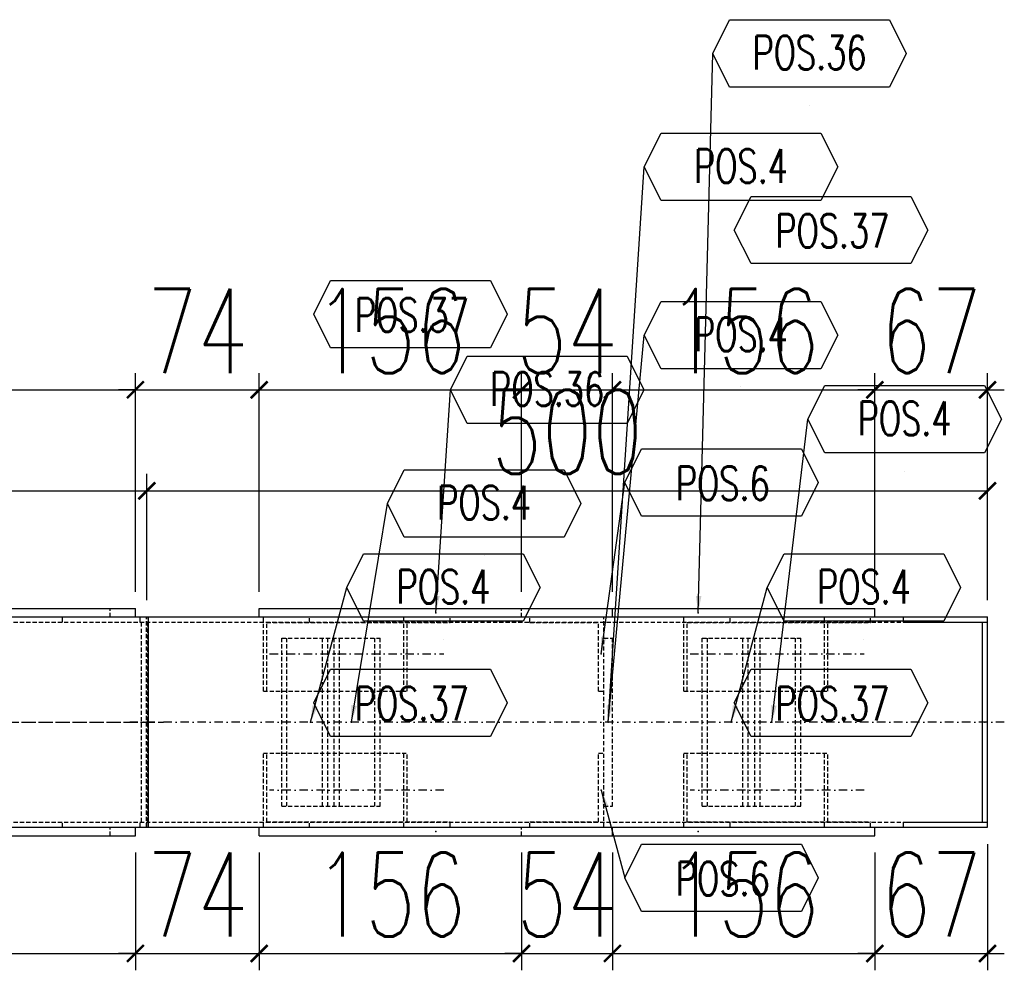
# Model space of a CAD drawing. Header units: feet. Extents: x -13577 to 173285, y -65833 to 34873.
# Tile 73 of 127: x 77992 to 78577, y -60442 to -59877. Entities that reach past the tile are written whole.
import ezdxf
from ezdxf.enums import TextEntityAlignment as Align

# ---------------------------------------------------------------- set-up
doc = ezdxf.new("R2010")
doc.units = ezdxf.units.FT
doc.header["$LTSCALE"] = 10
doc.header["$MEASUREMENT"] = 0
doc.linetypes.add('DASHDOT', pattern=[1, 0.5, -0.25, 0, -0.25])
doc.linetypes.add('HIDDEN', pattern=[0.375, 0.25, -0.125])
doc.layers.get('0').update_dxf_attribs({"linetype": 'CONTINUOUS'})
doc.layers.get('Defpoints').update_dxf_attribs({"linetype": 'CONTINUOUS'})
for name, color, linetype in [('A', 2, 'DASHDOT'), ('FORIR', 4, 'CONTINUOUS'), ('G', 3, 'CONTINUOUS'), ('POS_BOX', 6, 'CONTINUOUS'), ('POS_DES', 2, 'CONTINUOUS'), ('POS_MAT', 2, 'CONTINUOUS'), ('POS_NOT', 2, 'CONTINUOUS'), ('TR', 6, 'HIDDEN'), ('TXT1', 7, 'CONTINUOUS')]:
    doc.layers.add(name, color=color, linetype=linetype)
doc.styles.add('1', font='romans.shx', dxfattribs={"width": 0.7, "height": 50})
doc.styles.add('POS', font='ROMANS', dxfattribs={"width": 0.7})
doc.dimstyles.get("Standard").update_dxf_attribs({"dimtxt": 50, "dimasz": 1, "dimexe": 1, "dimexo": 1, "dimgap": 1, "dimtad": 1, "dimdec": 0, "dimdsep": 46, "dimtxsty": '1', "dimblk": 'ARCHTICK', "dimcen": 3, "dimclrd": 1, "dimclre": 1, "dimclrt": 3, "dimadec": 0, "dimazin": 0, "dimtfac": 1, "dimtdec": 0, "dimtix": 1, "dimtmove": 0, "dimatfit": 3, "dimfxl": 0, "dimtolj": 1, "dimarcsym": 0})

# ---------------------------------------------------------------- blocks, each defined once
blk = doc.blocks.new('P8_LAM')
blk.add_line((5.75, -3.075), (5.75, -3.075))
at = {"layer": 'POS_BOX'}
blk.add_lwpolyline([(11.5, 0), (10.5, -2), (1, -2), (0, 0), (1, 2), (10.5, 2)], close=True, dxfattribs=at)
at = {"style": 'POS', "width": 0.7}
blk.add_attdef('POS_PEZ', text='', height=2, dxfattribs=at).set_placement((5.751, -0.952), align=Align.CENTER)
at = {"style": 'POS', "width": 0.7, "flags": 1}
for tag, p in [('MAR_PEZ', (1, -3.155)), ('QTA_PEZ', (1, -3.69)), ('PUN_LIS', (1, -4.301)), ('SUN_LIS', (1, -4.836)), ('MCL_PEZ', (1, -5.414)), ('COD_PEZ', (1, -5.949)), ('DIM_PRO', (1, -6.588))]:
    blk.add_attdef(tag, p, '', height=0.35, dxfattribs=at)
at = {"layer": 'POS_DES', "style": 'POS', "width": 0.7, "flags": 1}
for tag, p in [('LAR_PRO', (3.396, -4.119)), ('SPE_PRO', (3.384, -4.658)), ('LUN_PRO', (3.368, -5.17))]:
    blk.add_attdef(tag, p, '', height=0.35, dxfattribs=at)
at = {"layer": 'POS_MAT', "style": 'POS', "width": 0.7, "flags": 1}
blk.add_attdef('MAT_PRO', text='', height=0.35, dxfattribs=at).set_placement((4.297, -3.185), align=Align.CENTER)
at = {"layer": 'POS_NOT', "style": 'POS', "width": 0.7, "flags": 1}
blk.add_attdef('NOT_PEZ', (3.413, -3.619), '', height=0.35, dxfattribs=at)
blk = doc.blocks.new('_ArchTick')
at = {"color": 0, "linetype": 'ByBlock', "const_width": 0.15}
blk.add_lwpolyline([(-0.5, -0.5), (0.5, 0.5)], dxfattribs=at)
blk = doc.blocks.new('P8_PRO')
at = {"layer": 'POS_BOX'}
blk.add_lwpolyline([(11.5, 0), (10.5, -2), (1, -2), (0, 0), (1, 2), (10.5, 2)], close=True, dxfattribs=at)
at = {"style": 'POS', "width": 0.7}
blk.add_attdef('POS_PEZ', text='', height=2, dxfattribs=at).set_placement((5.83, -1.049), align=Align.CENTER)
at = {"style": 'POS', "width": 0.7, "flags": 1}
for tag, p in [('MAR_PEZ', (1, -2.919)), ('QTA_PEZ', (1, -3.454)), ('PUN_LIS', (1, -4.045)), ('SUN_LIS', (1, -4.58)), ('MCL_PEZ', (1, -5.141)), ('COD_PEZ', (1, -5.676)), ('DIM_PRO', (1, -6.267))]:
    blk.add_attdef(tag, p, '', height=0.35, dxfattribs=at)
at = {"layer": 'POS_DES', "style": 'POS', "width": 0.7, "flags": 1}
for tag, p in [('NOM_PRO', (2.836, -2.902)), ('LUN_PRO', (2.824, -4.544))]:
    blk.add_attdef(tag, p, '', height=0.35, dxfattribs=at)
at = {"layer": 'POS_MAT', "style": 'POS', "width": 0.7, "flags": 1}
blk.add_attdef('MAT_PRO', (2.825, -3.438), '', height=0.35, dxfattribs=at)
at = {"layer": 'POS_NOT', "style": 'POS', "width": 0.7, "flags": 1}
blk.add_attdef('NOT_PEZ', (2.816, -4.015), '', height=0.35, dxfattribs=at)
blk = doc.blocks.new('3D_INFOPOS')
blk.add_point((0, 0))
at = {"layer": 'FORIR', "flags": 1}
for tag, p in [('POS_PEZ', (7.55, -4.31)), ('MAT_PRO', (7.55, -11.94))]:
    blk.add_attdef(tag, p, '', height=5.26, dxfattribs=at)
blk = doc.blocks.new('*D414')
at = {"layer": 'Defpoints', "color": 0}
for p in [(77831.63, -60362.01), (78060.49, -60362.01), (78060.49, -60432.01)]:
    blk.add_point(p, dxfattribs=at)
at = {"layer": 'TXT1', "color": 1, "lineweight": -2, "transparency": 16777216}
for p, q in [((77831.63, -60372.01), (77831.63, -60442.01)), ((78060.49, -60372.01), (78060.49, -60442.01)), ((77831.63, -60432.01), (78060.49, -60432.01))]:
    blk.add_line(p, q, dxfattribs=at)
at = {"layer": 'TXT1', "color": 1, "lineweight": -2, "transparency": 16777216, "xscale": 10, "yscale": 10, "zscale": 10, "rotation": 180}
blk.add_blockref('_ArchTick', (77831.63, -60432.01), dxfattribs=at)
at = {"layer": 'TXT1', "color": 1, "lineweight": -2, "transparency": 16777216, "xscale": 10, "yscale": 10, "zscale": 10}
blk.add_blockref('_ArchTick', (78060.49, -60432.01), dxfattribs=at)
at = {"layer": 'TXT1', "color": 3, "transparency": 16777216, "insert": (77946.06, -60397.01), "char_height": 50, "attachment_point": 5, "style": '1'}
blk.add_mtext('\\A1;229', dxfattribs=at)
blk = doc.blocks.new('*D415')
at = {"layer": 'Defpoints', "color": 0}
for p in [(78060.49, -60362.01), (78134.1, -60362.01), (78134.1, -60432.01)]:
    blk.add_point(p, dxfattribs=at)
at = {"layer": 'TXT1', "color": 1, "lineweight": -2, "transparency": 16777216}
for p, q in [((78060.49, -60372.01), (78060.49, -60442.01)), ((78134.1, -60372.01), (78134.1, -60442.01)), ((78060.49, -60432.01), (78050.49, -60432.01)), ((78060.49, -60432.01), (78134.1, -60432.01)), ((78134.1, -60432.01), (78144.1, -60432.01))]:
    blk.add_line(p, q, dxfattribs=at)
at = {"layer": 'TXT1', "color": 1, "lineweight": -2, "transparency": 16777216, "xscale": 10, "yscale": 10, "zscale": 10}
blk.add_blockref('_ArchTick', (78060.49, -60432.01), dxfattribs=at)
at = {"layer": 'TXT1', "color": 1, "lineweight": -2, "transparency": 16777216, "xscale": 10, "yscale": 10, "zscale": 10, "rotation": 180}
blk.add_blockref('_ArchTick', (78134.1, -60432.01), dxfattribs=at)
at = {"layer": 'TXT1', "color": 3, "transparency": 16777216, "insert": (78097.3, -60397.01), "char_height": 50, "attachment_point": 5, "style": '1'}
blk.add_mtext('\\A1;74', dxfattribs=at)
blk = doc.blocks.new('*D416')
at = {"layer": 'Defpoints', "color": 0}
for p in [(78134.1, -60362.01), (78290.1, -60362.01), (78290.1, -60432.01)]:
    blk.add_point(p, dxfattribs=at)
at = {"layer": 'TXT1', "color": 1, "lineweight": -2, "transparency": 16777216}
for p, q in [((78134.1, -60372.01), (78134.1, -60442.01)), ((78290.1, -60372.01), (78290.1, -60442.01)), ((78134.1, -60432.01), (78290.1, -60432.01))]:
    blk.add_line(p, q, dxfattribs=at)
at = {"layer": 'TXT1', "color": 1, "lineweight": -2, "transparency": 16777216, "xscale": 10, "yscale": 10, "zscale": 10, "rotation": 180}
blk.add_blockref('_ArchTick', (78134.1, -60432.01), dxfattribs=at)
at = {"layer": 'TXT1', "color": 1, "lineweight": -2, "transparency": 16777216, "xscale": 10, "yscale": 10, "zscale": 10}
blk.add_blockref('_ArchTick', (78290.1, -60432.01), dxfattribs=at)
at = {"layer": 'TXT1', "color": 3, "transparency": 16777216, "insert": (78212.1, -60397.01), "char_height": 50, "attachment_point": 5, "style": '1'}
blk.add_mtext('\\A1;156', dxfattribs=at)
blk = doc.blocks.new('*D417')
at = {"layer": 'Defpoints', "color": 0}
for p in [(78290.1, -60362.01), (78344.1, -60362.01), (78344.1, -60432.01)]:
    blk.add_point(p, dxfattribs=at)
at = {"layer": 'TXT1', "color": 1, "lineweight": -2, "transparency": 16777216}
for p, q in [((78290.1, -60372.01), (78290.1, -60442.01)), ((78344.1, -60372.01), (78344.1, -60442.01)), ((78290.1, -60432.01), (78280.1, -60432.01)), ((78290.1, -60432.01), (78344.1, -60432.01)), ((78344.1, -60432.01), (78354.1, -60432.01))]:
    blk.add_line(p, q, dxfattribs=at)
at = {"layer": 'TXT1', "color": 1, "lineweight": -2, "transparency": 16777216, "xscale": 10, "yscale": 10, "zscale": 10}
blk.add_blockref('_ArchTick', (78290.1, -60432.01), dxfattribs=at)
at = {"layer": 'TXT1', "color": 1, "lineweight": -2, "transparency": 16777216, "xscale": 10, "yscale": 10, "zscale": 10, "rotation": 180}
blk.add_blockref('_ArchTick', (78344.1, -60432.01), dxfattribs=at)
at = {"layer": 'TXT1', "color": 3, "transparency": 16777216, "insert": (78317.1, -60397.01), "char_height": 50, "attachment_point": 5, "style": '1'}
blk.add_mtext('\\A1;54', dxfattribs=at)
blk = doc.blocks.new('*D418')
at = {"layer": 'Defpoints', "color": 0}
for p in [(78344.1, -60362.01), (78500.1, -60362.01), (78500.1, -60432.01)]:
    blk.add_point(p, dxfattribs=at)
at = {"layer": 'TXT1', "color": 1, "lineweight": -2, "transparency": 16777216}
for p, q in [((78344.1, -60372.01), (78344.1, -60442.01)), ((78500.1, -60372.01), (78500.1, -60442.01)), ((78344.1, -60432.01), (78500.1, -60432.01))]:
    blk.add_line(p, q, dxfattribs=at)
at = {"layer": 'TXT1', "color": 1, "lineweight": -2, "transparency": 16777216, "xscale": 10, "yscale": 10, "zscale": 10, "rotation": 180}
blk.add_blockref('_ArchTick', (78344.1, -60432.01), dxfattribs=at)
at = {"layer": 'TXT1', "color": 1, "lineweight": -2, "transparency": 16777216, "xscale": 10, "yscale": 10, "zscale": 10}
blk.add_blockref('_ArchTick', (78500.1, -60432.01), dxfattribs=at)
at = {"layer": 'TXT1', "color": 3, "transparency": 16777216, "insert": (78422.1, -60397.01), "char_height": 50, "attachment_point": 5, "style": '1'}
blk.add_mtext('\\A1;156', dxfattribs=at)
blk = doc.blocks.new('*D419')
at = {"layer": 'Defpoints', "color": 0}
for p in [(78567.11, -60357.01), (78500.1, -60362.01), (78567.11, -60432.01)]:
    blk.add_point(p, dxfattribs=at)
at = {"layer": 'TXT1', "color": 1, "lineweight": -2, "transparency": 16777216}
for p, q in [((78567.11, -60367.01), (78567.11, -60442.01)), ((78500.1, -60372.01), (78500.1, -60442.01)), ((78500.1, -60432.01), (78490.1, -60432.01)), ((78500.1, -60432.01), (78567.11, -60432.01)), ((78567.11, -60432.01), (78577.11, -60432.01))]:
    blk.add_line(p, q, dxfattribs=at)
at = {"layer": 'TXT1', "color": 1, "lineweight": -2, "transparency": 16777216, "xscale": 10, "yscale": 10, "zscale": 10}
blk.add_blockref('_ArchTick', (78500.1, -60432.01), dxfattribs=at)
at = {"layer": 'TXT1', "color": 1, "lineweight": -2, "transparency": 16777216, "xscale": 10, "yscale": 10, "zscale": 10, "rotation": 180}
blk.add_blockref('_ArchTick', (78567.11, -60432.01), dxfattribs=at)
at = {"layer": 'TXT1', "color": 3, "transparency": 16777216, "insert": (78533.61, -60397.01), "char_height": 50, "attachment_point": 5, "style": '1'}
blk.add_mtext('\\A1;67', dxfattribs=at)
blk = doc.blocks.new('*D421')
at = {"layer": 'Defpoints', "color": 0}
for p in [(78067.3, -60157.01), (76367.2, -60232.01), (78067.3, -60232.01)]:
    blk.add_point(p, dxfattribs=at)
at = {"layer": 'TXT1', "color": 1, "lineweight": -2, "transparency": 16777216}
for p, q in [((76367.2, -60222.01), (76367.2, -60147.01)), ((78067.3, -60222.01), (78067.3, -60147.01)), ((76367.2, -60157.01), (78067.3, -60157.01))]:
    blk.add_line(p, q, dxfattribs=at)
at = {"layer": 'TXT1', "color": 1, "lineweight": -2, "transparency": 16777216, "xscale": 10, "yscale": 10, "zscale": 10, "rotation": 180}
blk.add_blockref('_ArchTick', (76367.2, -60157.01), dxfattribs=at)
at = {"layer": 'TXT1', "color": 1, "lineweight": -2, "transparency": 16777216, "xscale": 10, "yscale": 10, "zscale": 10}
blk.add_blockref('_ArchTick', (78067.3, -60157.01), dxfattribs=at)
at = {"layer": 'TXT1', "color": 3, "transparency": 16777216, "insert": (77217.25, -60122.01), "char_height": 50, "attachment_point": 5, "style": '1'}
blk.add_mtext('\\A1;1700', dxfattribs=at)
blk = doc.blocks.new('*D422')
at = {"layer": 'Defpoints', "color": 0}
for p in [(78567.11, -60157.01), (78067.3, -60232.01), (78567.11, -60232.01)]:
    blk.add_point(p, dxfattribs=at)
at = {"layer": 'TXT1', "color": 1, "lineweight": -2, "transparency": 16777216}
for p, q in [((78067.3, -60222.01), (78067.3, -60147.01)), ((78567.11, -60222.01), (78567.11, -60147.01)), ((78067.3, -60157.01), (78567.11, -60157.01))]:
    blk.add_line(p, q, dxfattribs=at)
at = {"layer": 'TXT1', "color": 1, "lineweight": -2, "transparency": 16777216, "xscale": 10, "yscale": 10, "zscale": 10, "rotation": 180}
blk.add_blockref('_ArchTick', (78067.3, -60157.01), dxfattribs=at)
at = {"layer": 'TXT1', "color": 1, "lineweight": -2, "transparency": 16777216, "xscale": 10, "yscale": 10, "zscale": 10}
blk.add_blockref('_ArchTick', (78567.11, -60157.01), dxfattribs=at)
at = {"layer": 'TXT1', "color": 3, "transparency": 16777216, "insert": (78317.21, -60122.01), "char_height": 50, "attachment_point": 5, "style": '1'}
blk.add_mtext('\\A1;500', dxfattribs=at)
blk = doc.blocks.new('*D448')
at = {"layer": 'Defpoints', "color": 0}
for p in [(78060.49, -60097.01), (77831.63, -60227.01), (78060.49, -60227.01)]:
    blk.add_point(p, dxfattribs=at)
at = {"layer": 'TXT1', "color": 1, "lineweight": -2, "transparency": 16777216}
for p, q in [((77831.63, -60217.01), (77831.63, -60087.01)), ((78060.49, -60217.01), (78060.49, -60087.01)), ((77831.63, -60097.01), (78060.49, -60097.01))]:
    blk.add_line(p, q, dxfattribs=at)
at = {"layer": 'TXT1', "color": 1, "lineweight": -2, "transparency": 16777216, "xscale": 10, "yscale": 10, "zscale": 10, "rotation": 180}
blk.add_blockref('_ArchTick', (77831.63, -60097.01), dxfattribs=at)
at = {"layer": 'TXT1', "color": 1, "lineweight": -2, "transparency": 16777216, "xscale": 10, "yscale": 10, "zscale": 10}
blk.add_blockref('_ArchTick', (78060.49, -60097.01), dxfattribs=at)
at = {"layer": 'TXT1', "color": 3, "transparency": 16777216, "insert": (77946.06, -60062.01), "char_height": 50, "attachment_point": 5, "style": '1'}
blk.add_mtext('\\A1;229', dxfattribs=at)
blk = doc.blocks.new('*D449')
at = {"layer": 'Defpoints', "color": 0}
for p in [(78134.1, -60097.01), (78060.49, -60227.01), (78134.1, -60227.01)]:
    blk.add_point(p, dxfattribs=at)
at = {"layer": 'TXT1', "color": 1, "lineweight": -2, "transparency": 16777216}
for p, q in [((78060.49, -60217.01), (78060.49, -60087.01)), ((78134.1, -60217.01), (78134.1, -60087.01)), ((78060.49, -60097.01), (78050.49, -60097.01)), ((78060.49, -60097.01), (78134.1, -60097.01)), ((78134.1, -60097.01), (78144.1, -60097.01))]:
    blk.add_line(p, q, dxfattribs=at)
at = {"layer": 'TXT1', "color": 1, "lineweight": -2, "transparency": 16777216, "xscale": 10, "yscale": 10, "zscale": 10}
blk.add_blockref('_ArchTick', (78060.49, -60097.01), dxfattribs=at)
at = {"layer": 'TXT1', "color": 1, "lineweight": -2, "transparency": 16777216, "xscale": 10, "yscale": 10, "zscale": 10, "rotation": 180}
blk.add_blockref('_ArchTick', (78134.1, -60097.01), dxfattribs=at)
at = {"layer": 'TXT1', "color": 3, "transparency": 16777216, "insert": (78097.3, -60062.01), "char_height": 50, "attachment_point": 5, "style": '1'}
blk.add_mtext('\\A1;74', dxfattribs=at)
blk = doc.blocks.new('*D450')
at = {"layer": 'Defpoints', "color": 0}
for p in [(78290.1, -60097.01), (78134.1, -60227.01), (78290.1, -60227.01)]:
    blk.add_point(p, dxfattribs=at)
at = {"layer": 'TXT1', "color": 1, "lineweight": -2, "transparency": 16777216}
for p, q in [((78134.1, -60217.01), (78134.1, -60087.01)), ((78290.1, -60217.01), (78290.1, -60087.01)), ((78134.1, -60097.01), (78290.1, -60097.01))]:
    blk.add_line(p, q, dxfattribs=at)
at = {"layer": 'TXT1', "color": 1, "lineweight": -2, "transparency": 16777216, "xscale": 10, "yscale": 10, "zscale": 10, "rotation": 180}
blk.add_blockref('_ArchTick', (78134.1, -60097.01), dxfattribs=at)
at = {"layer": 'TXT1', "color": 1, "lineweight": -2, "transparency": 16777216, "xscale": 10, "yscale": 10, "zscale": 10}
blk.add_blockref('_ArchTick', (78290.1, -60097.01), dxfattribs=at)
at = {"layer": 'TXT1', "color": 3, "transparency": 16777216, "insert": (78212.1, -60062.01), "char_height": 50, "attachment_point": 5, "style": '1'}
blk.add_mtext('\\A1;156', dxfattribs=at)
blk = doc.blocks.new('*D451')
at = {"layer": 'Defpoints', "color": 0}
for p in [(78344.1, -60097.01), (78290.1, -60227.01), (78344.1, -60227.01)]:
    blk.add_point(p, dxfattribs=at)
at = {"layer": 'TXT1', "color": 1, "lineweight": -2, "transparency": 16777216}
for p, q in [((78290.1, -60217.01), (78290.1, -60087.01)), ((78344.1, -60217.01), (78344.1, -60087.01)), ((78290.1, -60097.01), (78280.1, -60097.01)), ((78290.1, -60097.01), (78344.1, -60097.01)), ((78344.1, -60097.01), (78354.1, -60097.01))]:
    blk.add_line(p, q, dxfattribs=at)
at = {"layer": 'TXT1', "color": 1, "lineweight": -2, "transparency": 16777216, "xscale": 10, "yscale": 10, "zscale": 10}
blk.add_blockref('_ArchTick', (78290.1, -60097.01), dxfattribs=at)
at = {"layer": 'TXT1', "color": 1, "lineweight": -2, "transparency": 16777216, "xscale": 10, "yscale": 10, "zscale": 10, "rotation": 180}
blk.add_blockref('_ArchTick', (78344.1, -60097.01), dxfattribs=at)
at = {"layer": 'TXT1', "color": 3, "transparency": 16777216, "insert": (78317.1, -60062.01), "char_height": 50, "attachment_point": 5, "style": '1'}
blk.add_mtext('\\A1;54', dxfattribs=at)
blk = doc.blocks.new('*D452')
at = {"layer": 'Defpoints', "color": 0}
for p in [(78500.1, -60097.01), (78344.1, -60227.01), (78500.1, -60227.01)]:
    blk.add_point(p, dxfattribs=at)
at = {"layer": 'TXT1', "color": 1, "lineweight": -2, "transparency": 16777216}
for p, q in [((78344.1, -60217.01), (78344.1, -60087.01)), ((78500.1, -60217.01), (78500.1, -60087.01)), ((78344.1, -60097.01), (78500.1, -60097.01))]:
    blk.add_line(p, q, dxfattribs=at)
at = {"layer": 'TXT1', "color": 1, "lineweight": -2, "transparency": 16777216, "xscale": 10, "yscale": 10, "zscale": 10, "rotation": 180}
blk.add_blockref('_ArchTick', (78344.1, -60097.01), dxfattribs=at)
at = {"layer": 'TXT1', "color": 1, "lineweight": -2, "transparency": 16777216, "xscale": 10, "yscale": 10, "zscale": 10}
blk.add_blockref('_ArchTick', (78500.1, -60097.01), dxfattribs=at)
at = {"layer": 'TXT1', "color": 3, "transparency": 16777216, "insert": (78422.1, -60062.01), "char_height": 50, "attachment_point": 5, "style": '1'}
blk.add_mtext('\\A1;156', dxfattribs=at)
blk = doc.blocks.new('*D453')
at = {"layer": 'Defpoints', "color": 0}
for p in [(78567.11, -60097.01), (78500.1, -60227.01), (78567.11, -60232.01)]:
    blk.add_point(p, dxfattribs=at)
at = {"layer": 'TXT1', "color": 1, "lineweight": -2, "transparency": 16777216}
for p, q in [((78500.1, -60217.01), (78500.1, -60087.01)), ((78567.11, -60222.01), (78567.11, -60087.01)), ((78500.1, -60097.01), (78490.1, -60097.01)), ((78500.1, -60097.01), (78567.11, -60097.01)), ((78567.11, -60097.01), (78577.11, -60097.01))]:
    blk.add_line(p, q, dxfattribs=at)
at = {"layer": 'TXT1', "color": 1, "lineweight": -2, "transparency": 16777216, "xscale": 10, "yscale": 10, "zscale": 10}
blk.add_blockref('_ArchTick', (78500.1, -60097.01), dxfattribs=at)
at = {"layer": 'TXT1', "color": 1, "lineweight": -2, "transparency": 16777216, "xscale": 10, "yscale": 10, "zscale": 10, "rotation": 180}
blk.add_blockref('_ArchTick', (78567.11, -60097.01), dxfattribs=at)
at = {"layer": 'TXT1', "color": 3, "transparency": 16777216, "insert": (78533.61, -60062.01), "char_height": 50, "attachment_point": 5, "style": '1'}
blk.add_mtext('\\A1;67', dxfattribs=at)
blk = doc.blocks.new('3D2D_INFOWELD')
blk.add_point((0, 0))
at = {"layer": 'FORIR', "flags": 1}
blk.add_attdef('DATA', (7.55, -4.31), '', height=5.26, dxfattribs=at)

msp = doc.modelspace()

# ---------------------------------------------------------------- linework, layer by layer
at = {"layer": 'A'}
for p, q in [((78140.33, -60254.01), (78243.88, -60254.01)), ((78390.33, -60254.01), (78493.88, -60254.01)), ((76357.2, -60294.51), (78077.3, -60294.51)), ((76359.69, -60294.51), (78075.81, -60294.51)), ((78577.11, -60294.51), (78057.11, -60294.51)), ((78577.11, -60294.51), (78057.11, -60294.51)), ((78243.88, -60335.01), (78140.33, -60335.01)), ((78493.88, -60335.01), (78390.33, -60335.01))]:
    msp.add_line(p, q, dxfattribs=at)
at = {"layer": 'G'}
for p, q in [((77831.64, -60227.01), (78060.5, -60227.01)), ((78060.5, -60232.01), (78060.5, -60227.01)), ((78134.11, -60227.01), (78500.11, -60227.01)), ((78134.11, -60232.01), (78134.11, -60227.01)), ((78344.11, -60232.01), (78344.11, -60227.01)), ((78500.11, -60232.01), (78500.11, -60227.01)), ((74167.1, -60232.01), (78567.11, -60232.01)), ((78068.3, -60357.01), (78068.3, -60232.01)), ((78517.11, -60235.05), (78517.11, -60232.01)), ((78517.11, -60235.05), (78564.07, -60235.05)), ((78564.07, -60353.97), (78564.07, -60235.05)), ((78567.11, -60357.01), (78567.11, -60232.01)), ((74167.1, -60357.01), (78567.11, -60357.01)), ((78060.5, -60362.01), (78060.5, -60357.01)), ((78134.11, -60362.01), (78134.11, -60357.01)), ((78344.11, -60362.01), (78344.11, -60357.01)), ((78500.11, -60362.01), (78500.11, -60357.01)), ((78517.11, -60353.97), (78564.07, -60353.97)), ((78517.11, -60357.01), (78517.11, -60353.97)), ((77831.64, -60362.01), (78060.5, -60362.01)), ((78134.11, -60362.01), (78500.11, -60362.01))]:
    msp.add_line(p, q, dxfattribs=at)
at = {"layer": 'TR'}
for p, q in [((78045.57, -60232.01), (78045.57, -60227.01)), ((78290.11, -60232.01), (78290.11, -60227.01)), ((76371.88, -60235.05), (78517.11, -60235.05)), ((78017.11, -60235.05), (78017.11, -60232.01)), ((78063.32, -60235.05), (78063.32, -60232.01)), ((78064.07, -60353.97), (78064.07, -60235.05)), ((78067.11, -60357.01), (78067.11, -60232.01)), ((78067.3, -60357.01), (78067.3, -60232.01)), ((78068, -60353.97), (78068, -60235.05)), ((78136.59, -60276.01), (78136.59, -60232.01)), ((78138.59, -60235.21), (78247.63, -60235.21)), ((78138.59, -60276.01), (78138.59, -60235.21)), ((78164.07, -60235.21), (78164.07, -60232.01)), ((78220.14, -60276.01), (78220.14, -60232.01)), ((78222.14, -60276.01), (78222.14, -60235.21)), ((78247.63, -60235.21), (78247.63, -60232.01)), ((78295.11, -60235.21), (78295.11, -60232.01)), ((78295.11, -60235.21), (78335.91, -60235.21)), ((78335.91, -60276.01), (78335.91, -60235.21)), ((78339.11, -60357.01), (78339.11, -60232.01)), ((78386.59, -60276.01), (78386.59, -60232.01)), ((78388.59, -60235.21), (78497.63, -60235.21)), ((78388.59, -60276.01), (78388.59, -60235.21)), ((78414.07, -60235.21), (78414.07, -60232.01)), ((78470.14, -60276.01), (78470.14, -60232.01)), ((78472.14, -60276.01), (78472.14, -60235.21)), ((78497.63, -60235.21), (78497.63, -60232.01)), ((78564.07, -60235.05), (78567.11, -60235.05)), ((78147.52, -60244.51), (78206.09, -60244.51)), ((78147.52, -60344.51), (78147.52, -60244.51)), ((78150.64, -60344.51), (78150.64, -60244.51)), ((78171.73, -60344.51), (78171.73, -60244.51)), ((78174.85, -60344.51), (78174.85, -60244.51)), ((78178.75, -60344.51), (78178.75, -60244.51)), ((78181.88, -60344.51), (78181.88, -60244.51)), ((78202.96, -60344.51), (78202.96, -60244.51)), ((78206.09, -60344.51), (78206.09, -60244.51)), ((78339.11, -60244.51), (78344.11, -60244.51)), ((78344.11, -60344.51), (78344.11, -60244.51)), ((78397.52, -60244.51), (78456.09, -60244.51)), ((78397.52, -60344.51), (78397.52, -60244.51)), ((78400.64, -60344.51), (78400.64, -60244.51)), ((78421.73, -60344.51), (78421.73, -60244.51)), ((78424.85, -60344.51), (78424.85, -60244.51)), ((78428.75, -60344.51), (78428.75, -60244.51)), ((78431.88, -60344.51), (78431.88, -60244.51)), ((78452.96, -60344.51), (78452.96, -60244.51)), ((78456.09, -60344.51), (78456.09, -60244.51)), ((78136.59, -60276.01), (78222.14, -60276.01)), ((78335.91, -60276.01), (78339.11, -60276.01)), ((78386.59, -60276.01), (78472.14, -60276.01)), ((78136.59, -60313.01), (78222.14, -60313.01)), ((78136.59, -60357.01), (78136.59, -60313.01)), ((78138.59, -60353.81), (78138.59, -60313.01)), ((78220.14, -60357.01), (78220.14, -60313.01)), ((78222.14, -60353.81), (78222.14, -60313.01)), ((78335.91, -60313.01), (78339.11, -60313.01)), ((78335.91, -60353.81), (78335.91, -60313.01)), ((78386.59, -60313.01), (78472.14, -60313.01)), ((78386.59, -60357.01), (78386.59, -60313.01)), ((78388.59, -60353.81), (78388.59, -60313.01)), ((78470.14, -60357.01), (78470.14, -60313.01)), ((78472.14, -60353.81), (78472.14, -60313.01)), ((78147.52, -60344.51), (78206.09, -60344.51)), ((78339.11, -60344.51), (78344.11, -60344.51)), ((78397.52, -60344.51), (78456.09, -60344.51)), ((76371.88, -60353.97), (78517.11, -60353.97)), ((78017.11, -60357.01), (78017.11, -60353.97)), ((78045.57, -60362.01), (78045.57, -60357.01)), ((78063.32, -60357.01), (78063.32, -60353.97)), ((78138.59, -60353.81), (78247.63, -60353.81)), ((78164.07, -60357.01), (78164.07, -60353.81)), ((78247.63, -60357.01), (78247.63, -60353.81)), ((78290.11, -60362.01), (78290.11, -60357.01)), ((78295.11, -60357.01), (78295.11, -60353.81)), ((78295.11, -60353.81), (78335.91, -60353.81)), ((78388.59, -60353.81), (78497.63, -60353.81)), ((78414.07, -60357.01), (78414.07, -60353.81)), ((78497.63, -60357.01), (78497.63, -60353.81)), ((78564.07, -60353.97), (78567.11, -60353.97))]:
    msp.add_line(p, q, dxfattribs=at)

# ---------------------------------------------------------------- block references
at = {"xscale": 10, "yscale": 10, "zscale": 10}
for name, p, values in [('P8_LAM', (78403.82, -59897.01), {'POS_PEZ': 'POS.36'}), ('P8_LAM', (78363.04, -59964.51), {'POS_PEZ': 'POS.4'}), ('P8_PRO', (78416.58, -60002.01), {'POS_PEZ': 'POS.37'}), ('P8_PRO', (78166.58, -60052.01), {'POS_PEZ': 'POS.37'}), ('P8_LAM', (78363.04, -60064.51), {'POS_PEZ': 'POS.4'}), ('P8_LAM', (78247.82, -60097.01), {'POS_PEZ': 'POS.36'}), ('P8_LAM', (78460.34, -60114.51), {'POS_PEZ': 'POS.4'}), ('P8_PRO', (78351.44, -60152.01), {'POS_PEZ': 'POS.6'}), ('P8_LAM', (78210.34, -60164.51), {'POS_PEZ': 'POS.4'}), ('P8_LAM', (78186.14, -60214.51), {'POS_PEZ': 'POS.4'}), ('P8_LAM', (78436.14, -60214.51), {'POS_PEZ': 'POS.4'}), ('P8_PRO', (78166.58, -60283.01), {'POS_PEZ': 'POS.37'}), ('P8_PRO', (78416.58, -60283.01), {'POS_PEZ': 'POS.37'}), ('P8_PRO', (78351.44, -60387.01), {'POS_PEZ': 'POS.6'})]:
    msp.add_blockref(name, p, dxfattribs=at).add_auto_attribs(values)
for name, p in [('3D_INFOPOS', (78239.11, -60229.51)), ('3D_INFOPOS', (78395.11, -60229.51)), ('3D_INFOPOS', (78179.36, -60254.01)), ('3D_INFOPOS', (78337.51, -60254.01)), ('3D_INFOPOS', (78429.36, -60254.01)), ('3D_INFOPOS', (78065.59, -60294.51)), ('3D2D_INFOWELD', (78067.01, -60294.51)), ('3D_INFOPOS', (78164.7, -60294.51)), ('3D_INFOPOS', (78188.91, -60294.51)), ('3D_INFOPOS', (78317.11, -60294.51)), ('3D_INFOPOS', (78317.11, -60294.51)), ('3D_INFOPOS', (78341.61, -60294.51)), ('3D_INFOPOS', (78341.61, -60294.51)), ('3D_INFOPOS', (78414.7, -60294.51)), ('3D_INFOPOS', (78438.91, -60294.51)), ('3D_INFOPOS', (78565.59, -60294.51)), ('3D_INFOPOS', (78179.36, -60335.01)), ('3D_INFOPOS', (78337.51, -60335.01)), ('3D_INFOPOS', (78429.36, -60335.01)), ('3D2D_INFOWELD', (78517.11, -60354.07)), ('3D_INFOPOS', (78239.11, -60359.51)), ('3D_INFOPOS', (78395.11, -60359.51))]:
    msp.add_blockref(name, p)

# ---------------------------------------------------------------- dimensions: what is measured, and where the dimension line sits
at = {"layer": 'TXT1'}
for base, p1, p2, picture, middle in [((78060.49, -60097.01), (77831.63, -60227.01), (78060.49, -60227.01), '*D448', (77946.06, -60062.01)), ((78134.1, -60097.01), (78060.49, -60227.01), (78134.1, -60227.01), '*D449', (78097.3, -60062.01)), ((78290.1, -60097.01), (78134.1, -60227.01), (78290.1, -60227.01), '*D450', (78212.1, -60062.01)), ((78344.1, -60097.01), (78290.1, -60227.01), (78344.1, -60227.01), '*D451', (78317.1, -60062.01)), ((78500.1, -60097.01), (78344.1, -60227.01), (78500.1, -60227.01), '*D452', (78422.1, -60062.01)), ((78567.11, -60097.01), (78500.1, -60227.01), (78567.11, -60232.01), '*D453', (78533.61, -60062.01)), ((78067.3, -60157.01), (76367.2, -60232.01), (78067.3, -60232.01), '*D421', (77217.25, -60122.01)), ((78567.11, -60157.01), (78067.3, -60232.01), (78567.11, -60232.01), '*D422', (78317.21, -60122.01)), ((78567.11, -60432.01), (78500.1, -60362.01), (78567.11, -60357.01), '*D419', (78533.61, -60397.01)), ((78060.49, -60432.01), (77831.63, -60362.01), (78060.49, -60362.01), '*D414', (77946.06, -60397.01)), ((78134.1, -60432.01), (78060.49, -60362.01), (78134.1, -60362.01), '*D415', (78097.3, -60397.01)), ((78290.1, -60432.01), (78134.1, -60362.01), (78290.1, -60362.01), '*D416', (78212.1, -60397.01)), ((78344.1, -60432.01), (78290.1, -60362.01), (78344.1, -60362.01), '*D417', (78317.1, -60397.01)), ((78500.1, -60432.01), (78344.1, -60362.01), (78500.1, -60362.01), '*D418', (78422.1, -60397.01))]:
    dim = msp.add_linear_dim(base=base, p1=p1, p2=p2, dimstyle='Standard', override={"dimscale": 10}, dxfattribs=at)
    dim.commit()
    dim.dimension.update_dxf_attribs({"geometry": picture, "text_midpoint": middle})

# ---------------------------------------------------------------- leaders
for points in [[(78395.11, -60229.51), (78403.82, -59897.01)], [(78341.61, -60294.51), (78363.04, -59964.51)], [(78341.61, -60294.51), (78363.04, -60064.51)], [(78239.11, -60229.51), (78247.82, -60097.01)], [(78438.91, -60294.51), (78460.34, -60114.51)], [(78337.51, -60254.01), (78351.44, -60152.01)], [(78188.91, -60294.51), (78210.34, -60164.51)], [(78164.7, -60294.51), (78186.14, -60214.51)], [(78414.7, -60294.51), (78436.14, -60214.51)], [(78337.51, -60335.01), (78351.44, -60387.01)]]:
    msp.add_leader(points, dimstyle='Standard', override={"dimscale": 10})

doc.saveas('drawing.dxf')
